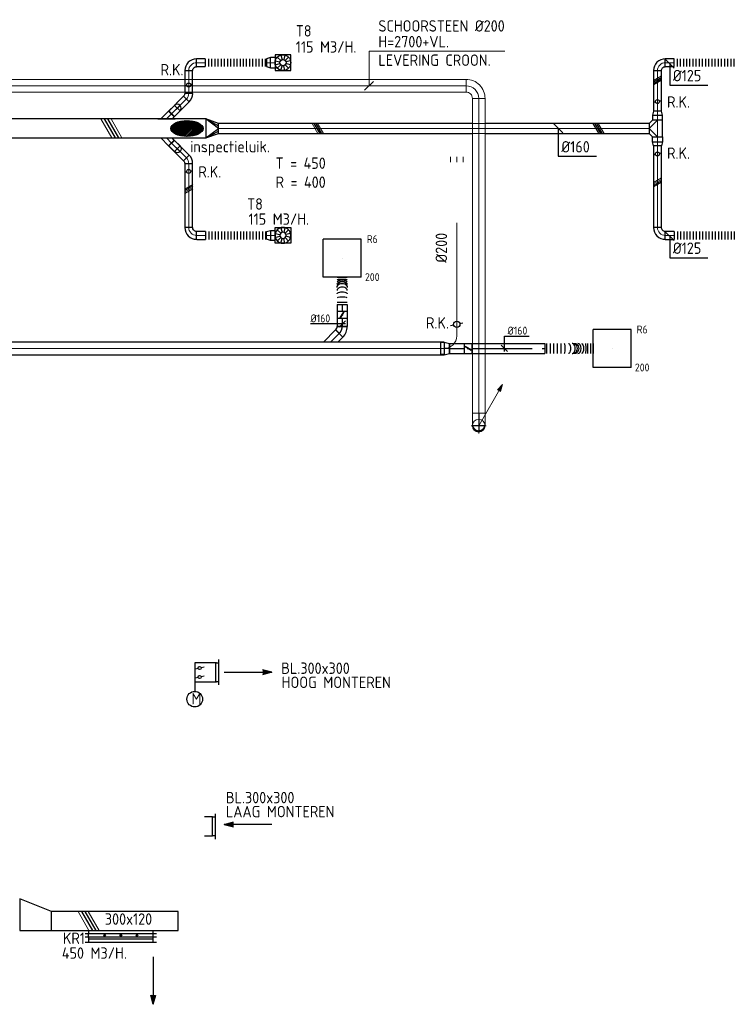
# Model space of a CAD drawing. Header units: millimetres. Extents: x -64377 to 14209, y 2594 to 51892.
# Tile 6 of 10: x -36444 to -25150, y 34781 to 50335. Entities that reach past the tile are written whole.
import ezdxf
from ezdxf.enums import TextEntityAlignment as Align

# ---------------------------------------------------------------- set-up
doc = ezdxf.new("R2010")
doc.units = ezdxf.units.MM
doc.header["$LTSCALE"] = 50
doc.linetypes.add('CENTER2', pattern=[28.575, 19.05, -3.175, 3.175, -3.175])
doc.linetypes.add('CENTRE', pattern=[50.8, 31.75, -6.35, 6.35, -6.35])
for name, color, linetype in [('61', 161, 'Continuous'), ('WB570---_HARTLIJN', 1, 'CENTRE'), ('WL570---_RETOUR', 100, 'Continuous'), ('WL570---_RETOUR_HL', 1, 'Continuous'), ('WL570---_RETOUR_RST', 100, 'Continuous'), ('WL570---_RETOUR_RST_HL', 1, 'Continuous'), ('WL570---_TOEVOER', 200, 'Continuous'), ('WL5711--_T_KANAAL-H', 1, 'Continuous'), ('WL5712--_R_KANAAL-H', 1, 'Continuous'), ('WL5772--_R_KANAAL-H', 1, 'Continuous'), ('WM570---_RETOUR', 2, 'Continuous'), ('WM570---_RETOUR_PR', 2, 'Continuous'), ('WM570---_RETOUR_RST_PR', 1, 'Continuous'), ('WM570---_TOEVOER', 2, 'Continuous')]:
    doc.layers.add(name, color=color, linetype=linetype)
for name, color, linetype, lineweight in [('WL570---_BESTAAND-HARTLIJN', 161, 'Continuous', 0), ('WL570---_BESTAAND-RETOUR', 140, 'Continuous', 0), ('WL570---_BESTAAND-TOEVOER', 180, 'Continuous', 0), ('WL570---_DEMONTEREN', 10, 'Continuous', 0)]:
    doc.layers.add(name, color=color, linetype=linetype, lineweight=lineweight)
doc.layers.get('WL570---_DEMONTEREN').off()
doc.styles.add('BURO-025', font='ISO96.shx', dxfattribs={"height": 125})
doc.styles.add('ISO', font='ISO', dxfattribs={"height": 162})
doc.styles.add('LZ-MAATVOEREN', font='simplex')
doc.styles.add('MAATVOERING', font='ISO')

# ---------------------------------------------------------------- blocks, each defined once
blk = doc.blocks.new('9-15')
at = {"layer": '61', "color": 0}
for p, q in [((0, 0), (7.5, 0)), ((7.5, 0), (6.05, 0.39)), ((7.5, 0), (6.05, -0.39))]:
    blk.add_line(p, q, dxfattribs=at)
blk.add_solid([(7.5, 0), (6.05, 0.39), (6.05, -0.39)], dxfattribs=at)
blk = doc.blocks.new('MVLINE')
blk.add_line((35.4, -35.4), (-35.4, 35.4))
blk = doc.blocks.new('ORN_T_K1025-75-50')
for points in [[(-562, 50), (562, 50)], [(-512, 50), (-512, 0), (512, 0), (512, 50)]]:
    blk.add_lwpolyline(points)
at = {"style": 'LZ-MAATVOEREN', "flags": 9}
for tag, p in [('ROS_TYPE', (626, 168)), ('ROS_M3H', (626, 148)), ('ROS_ZIJDE', (626, 128)), ('ROS_STAT', (626, 108))]:
    blk.add_attdef(tag, p, '', height=12.5, dxfattribs=at)
blk = doc.blocks.new('KARH')
for p, q in [((1, 0.5), (0, 0.5)), ((0, -0.5), (1, -0.5))]:
    blk.add_line(p, q)
at = {"invisible_edges": 15}
blk.add_3dface([(0, 0.5), (0, -0.5), (1, -0.5), (1, 0.5)], dxfattribs=at)
blk = doc.blocks.new('VSE1025751025750500R')
for p, q in [((-562, 50), (562, 50)), ((-562, 0), (562, 0)), ((-512, 0), (-512, 50)), ((512, 0), (512, 50))]:
    blk.add_line(p, q)
at = {"layer": 'WL5711--_T_KANAAL-H'}
for p, q in [((-262, 14), (-269, 3)), ((-250, 36), (-244, 47)), ((-6, 14), (-12, 3)), ((6, 36), (12, 47)), ((250, 14), (244, 3)), ((262, 36), (269, 47))]:
    blk.add_line(p, q, dxfattribs=at)
for centre in [(-256, 25), (0, 25), (256, 25)]:
    blk.add_circle(centre, 12.5, dxfattribs=at)
at = {"color": 1, "style": 'LZ-MAATVOEREN', "flags": 8}
blk.add_attdef('KLEP-SECTIE', (612, 50), '', height=180, dxfattribs=at)
blk = doc.blocks.new('VV150012030012005000RG')
blk.add_lwpolyline([(0, 250), (500, 250), (500, -50), (0, -250)], close=True)
at = {"invisible_edges": 15}
blk.add_3dface([(0, 250), (500, 250), (500, -50), (0, -250)], dxfattribs=at)
blk = doc.blocks.new('KAEND')
blk.add_line((0, -0.5), (0, 0.5))
blk = doc.blocks.new('ORN_T_K300-300-50')
for points in [[(-200, 50), (200, 50)], [(-150, 50), (-150, 0), (150, 0), (150, 50)]]:
    blk.add_lwpolyline(points)
at = {"style": 'LZ-MAATVOEREN', "flags": 9}
for tag, p in [('ROS_TYPE', (263, 168)), ('ROS_M3H', (263, 148)), ('ROS_ZIJDE', (263, 128)), ('ROS_STAT', (263, 108))]:
    blk.add_attdef(tag, p, '', height=12.5, dxfattribs=at)
blk = doc.blocks.new('*X5')
at = {"color": 0}
for p, q in [((-0.45, 0.011), (-0.45, 0.044)), ((-0.44, 0.05), (-0.44, 0.104)), ((-0.43, 0.079), (-0.43, 0.14)), ((-0.42, 0.104), (-0.42, 0.167)), ((-0.41, 0.125), (-0.41, 0.191)), ((-0.4, 0.143), (-0.4, 0.211)), ((-0.39, 0.16), (-0.39, 0.229)), ((-0.38, 0.175), (-0.38, 0.245)), ((-0.37, 0.189), (-0.37, 0.26)), ((-0.36, 0.203), (-0.36, 0.273)), ((-0.35, 0.215), (-0.35, 0.286)), ((-0.34, 0.226), (-0.34, 0.298)), ((-0.33, 0.237), (-0.33, 0.309)), ((-0.32, 0.247), (-0.32, 0.319)), ((-0.31, 0.256), (-0.31, 0.329)), ((-0.3, 0.265), (-0.3, 0.338)), ((-0.29, 0.273), (-0.29, 0.347)), ((-0.28, 0.281), (-0.28, 0.355)), ((-0.27, 0.289), (-0.27, 0.363)), ((-0.26, 0.296), (-0.26, 0.37)), ((-0.25, 0.302), (-0.25, 0.377)), ((-0.24, 0.309), (-0.24, 0.383)), ((-0.23, 0.315), (-0.23, 0.389)), ((-0.22, 0.32), (-0.22, 0.395)), ((-0.21, 0.326), (-0.21, 0.4)), ((-0.2, 0.331), (-0.2, 0.405)), ((-0.19, 0.335), (-0.19, 0.41)), ((-0.18, 0.34), (-0.18, 0.415)), ((-0.17, 0.344), (-0.17, 0.419)), ((-0.16, 0.348), (-0.16, 0.423)), ((-0.15, 0.351), (-0.15, 0.426)), ((-0.14, 0.355), (-0.14, 0.43)), ((-0.13, 0.358), (-0.13, 0.433)), ((-0.12, 0.36), (-0.12, 0.436)), ((-0.11, 0.363), (-0.11, 0.439)), ((-0.1, 0.365), (-0.1, 0.441)), ((-0.09, 0.367), (-0.09, 0.443)), ((-0.08, 0.369), (-0.08, 0.445)), ((-0.07, 0.371), (-0.07, 0.447)), ((-0.06, 0.372), (-0.06, 0.448)), ((-0.05, 0.374), (-0.05, 0.449)), ((-0.04, 0.375), (-0.04, 0.45)), ((-0.03, 0.375), (-0.03, 0.451)), ((-0.02, 0.376), (-0.02, 0.452)), ((-0.01, 0.376), (-0.01, 0.452)), ((0, 0.376), (0, 0.452)), ((0.01, 0.376), (0.01, 0.452)), ((0.02, 0.376), (0.02, 0.452)), ((0.03, 0.375), (0.03, 0.451)), ((0.04, 0.375), (0.04, 0.45)), ((0.05, 0.374), (0.05, 0.449)), ((0.06, 0.372), (0.06, 0.448)), ((0.07, 0.371), (0.07, 0.447)), ((0.08, 0.369), (0.08, 0.445)), ((0.09, 0.367), (0.09, 0.443)), ((0.1, 0.365), (0.1, 0.441)), ((0.11, 0.363), (0.11, 0.439)), ((0.12, 0.36), (0.12, 0.436)), ((0.13, 0.358), (0.13, 0.433)), ((0.14, 0.355), (0.14, 0.43)), ((0.15, 0.351), (0.15, 0.426)), ((0.16, 0.348), (0.16, 0.423)), ((0.17, 0.344), (0.17, 0.419)), ((0.18, 0.34), (0.18, 0.415)), ((0.19, 0.335), (0.19, 0.41)), ((0.2, 0.331), (0.2, 0.405)), ((0.21, 0.326), (0.21, 0.4)), ((0.22, 0.32), (0.22, 0.395)), ((0.23, 0.315), (0.23, 0.389)), ((0.24, 0.309), (0.24, 0.383)), ((0.25, 0.302), (0.25, 0.377)), ((0.26, 0.296), (0.26, 0.37)), ((0.27, 0.289), (0.27, 0.363)), ((0.28, 0.281), (0.28, 0.355)), ((0.29, 0.273), (0.29, 0.347)), ((0.3, 0.265), (0.3, 0.338)), ((0.31, 0.256), (0.31, 0.329)), ((0.32, 0.247), (0.32, 0.319)), ((0.33, 0.237), (0.33, 0.309)), ((0.34, 0.226), (0.34, 0.298)), ((0.35, 0.215), (0.35, 0.286)), ((0.36, 0.203), (0.36, 0.273)), ((0.37, 0.189), (0.37, 0.26)), ((0.38, 0.175), (0.38, 0.245)), ((0.39, 0.16), (0.39, 0.229)), ((0.4, 0.143), (0.4, 0.211)), ((0.41, 0.125), (0.41, 0.191)), ((0.42, 0.104), (0.42, 0.167)), ((0.43, 0.079), (0.43, 0.14)), ((0.44, 0.05), (0.44, 0.104)), ((0.45, 0.011), (0.45, 0.044))]:
    blk.add_line(p, q, dxfattribs=at)
blk = doc.blocks.new('KARODS')
blk.add_circle((0, 0), 0.5)
at = {"layer": 'WL570---_BESTAAND-HARTLIJN'}
for p, q in [((-0.6, 0), (0.6, 0)), ((0, -0.6), (0, 0.6))]:
    blk.add_line(p, q, dxfattribs=at)
at = {"layer": 'WL570---_BESTAAND-TOEVOER'}
blk.add_blockref('*X5', (0, 0), dxfattribs=at)
blk = doc.blocks.new('OBO20000090SE')
blk.add_lwpolyline([(-100, 200), (-100, 0), (100, 0), (100, 200)])
at = {"layer": 'WB570---_HARTLIJN'}
for p, q in [((-100, 200), (100, 200)), ((0, 0), (0, 300))]:
    blk.add_line(p, q, dxfattribs=at)
at = {"xscale": 200, "yscale": 200, "zscale": 200}
blk.add_blockref('KARODS', (0, 200), dxfattribs=at)
blk = doc.blocks.new('KARO')
for p, q in [((1, 0.5), (0, 0.5)), ((0, -0.5), (1, -0.5))]:
    blk.add_line(p, q)
at = {"invisible_edges": 15}
blk.add_3dface([(0, 0.5), (0, -0.5), (1, -0.5), (1, 0.5)], dxfattribs=at)
at = {"layer": 'WL570---_BESTAAND-HARTLIJN'}
blk.add_line((0, 0), (1, 0), dxfattribs=at)
blk = doc.blocks.new('OBO20000090H')
blk.add_lwpolyline([(100, -200, 0.414214), (-200, 100), (-200, -100, -0.414214), (-100, -200)], format="xyb", close=True)
at = {"invisible_edges": 15}
for points in [[(-183, -102), (-148, 95), (-200, 100), (-200, -100)], [(-166, -106), (-97, 82), (-148, 95), (-183, -102)], [(-150, -113), (-50, 60), (-97, 82), (-166, -106)], [(-136, -123), (-7, 30), (-50, 60), (-150, -113)], [(-123, -136), (30, -7), (-7, 30), (-136, -123)], [(-113, -150), (60, -50), (30, -7), (-123, -136)], [(-106, -166), (82, -97), (60, -50), (-113, -150)], [(-102, -183), (95, -148), (82, -97), (-106, -166)], [(-100, -200), (100, -200), (95, -148), (-102, -183)]]:
    blk.add_3dface(points, dxfattribs=at)
at = {"layer": 'WL570---_BESTAAND-HARTLIJN'}
blk.add_arc((-200, -200), 200, 0, 90, dxfattribs=at)
blk = doc.blocks.new('FLLINE125')
blk.add_line((0, -62.5), (0, 62.5))
blk = doc.blocks.new('OEX12500100100')
for p in [(-1000, 0), (-950, 0), (-900, 0), (-850, 0), (-800, 0), (-750, 0), (-700, 0), (-650, 0), (-600, 0), (-550, 0), (-500, 0), (-450, 0), (-400, 0), (-350, 0), (-300, 0), (-250, 0), (-200, 0), (-150, 0), (-100, 0), (-50, 0)]:
    blk.add_blockref('FLLINE125', p)
blk = doc.blocks.new('OBO12500090H')
blk.add_lwpolyline([(62, -125, 0.414214), (-125, 62), (-125, -63, -0.414214), (-63, -125)], format="xyb", close=True)
at = {"invisible_edges": 15}
for points in [[(-114, -63), (-92, 60), (-125, 62), (-125, -63)], [(-104, -66), (-61, 51), (-92, 60), (-114, -63)], [(-94, -71), (-31, 37), (-61, 51), (-104, -66)], [(-85, -77), (-4, 19), (-31, 37), (-94, -71)], [(-77, -85), (19, -4), (-4, 19), (-85, -77)], [(-71, -94), (37, -31), (19, -4), (-77, -85)], [(-66, -104), (51, -61), (37, -31), (-71, -94)], [(-63, -114), (60, -92), (51, -61), (-66, -104)], [(-63, -125), (62, -125), (60, -92), (-63, -114)]]:
    blk.add_3dface(points, dxfattribs=at)
at = {"layer": 'WL570---_BESTAAND-HARTLIJN'}
blk.add_arc((-125, -125), 125, 0, 90, dxfattribs=at)
blk = doc.blocks.new('OSV1601250650G')
blk.add_lwpolyline([(0, -80), (65, -62), (65, 62), (0, 80)], close=True)
at = {"layer": 'WL570---_BESTAAND-HARTLIJN'}
blk.add_line((0, 0), (65, 0), dxfattribs=at)
blk = doc.blocks.new('ORN_T_WE250-250')
for p, q in [((-0.483, 0.129), (-0.193, 0.052)), ((-0.354, 0.354), (-0.141, 0.141)), ((-0.129, 0.483), (-0.052, 0.193)), ((0.129, 0.483), (0.052, 0.193)), ((0.354, 0.354), (0.141, 0.141)), ((0.483, 0.129), (0.193, 0.052)), ((-0.483, -0.129), (-0.193, -0.052)), ((-0.354, -0.354), (-0.141, -0.141)), ((-0.129, -0.483), (-0.052, -0.193)), ((0.129, -0.483), (0.052, -0.193)), ((0.354, -0.354), (0.141, -0.141)), ((0.483, -0.129), (0.193, -0.052))]:
    blk.add_line(p, q)
blk.add_lwpolyline([(-0.5, -0.5), (0.5, -0.5), (0.5, 0.5), (-0.5, 0.5)], close=True)
for radius in [0.5, 0.2]:
    blk.add_circle((0, 0), radius)
at = {"style": 'LZ-MAATVOEREN', "flags": 9}
for tag, p in [('ROS_TYPE', (0.633, 0.683)), ('ROS_M3H', (0.633, 0.483)), ('ROS_ZIJDE', (0.633, 0.283)), ('ROS_STAT', (0.633, 0.083))]:
    blk.add_attdef(tag, p, '', height=0.125, dxfattribs=at)
blk = doc.blocks.new('OAF12500045R')
blk.add_line((-138, 0), (138, 0))
blk.add_lwpolyline([(-88, 0), (35, 124), (124, 35), (88, 0)])
at = {"layer": 'WL570---_BESTAAND-HARTLIJN'}
blk.add_line((80, 80), (0, 0), dxfattribs=at)
blk = doc.blocks.new('OBO12500090ZE')
blk.add_lwpolyline([(-62.5, 0), (62.5, 0), (62.5, 125, 1), (-62.5, 125)], format="xyb", close=True)
at = {"layer": 'WL570---_BESTAAND-HARTLIJN'}
for points in [[(0, 0), (0, 187.5)], [(-62.5, 125), (62.5, 125)]]:
    blk.add_lwpolyline(points, dxfattribs=at)
blk = doc.blocks.new('OBO12500045H')
blk.add_lwpolyline([(62, -52, 0.198912), (8, 81), (-81, -8, -0.198912), (-63, -52)], format="xyb", close=True)
at = {"invisible_edges": 15}
for points in [[(-77, -12), (19, 69), (8, 81), (-81, -8)], [(-74, -16), (29, 56), (19, 69), (-77, -12)], [(-71, -21), (37, 42), (29, 56), (-74, -16)], [(-68, -25), (45, 27), (37, 42), (-71, -21)], [(-66, -30), (51, 12), (45, 27), (-68, -25)], [(-65, -36), (56, -3), (51, 12), (-66, -30)], [(-63, -41), (60, -19), (56, -3), (-65, -36)], [(-63, -46), (62, -35), (60, -19), (-63, -41)], [(-63, -52), (62, -52), (62, -35), (-63, -46)]]:
    blk.add_3dface(points, dxfattribs=at)
at = {"layer": 'WL570---_BESTAAND-HARTLIJN'}
blk.add_arc((-125, -52), 125, 0, 45, dxfattribs=at)
blk = doc.blocks.new('VRO300125001602000H')
blk.add_lwpolyline([(0, 150), (0, -150), (200, -80), (200, 80)], close=True)
at = {"layer": 'WL5711--_T_KANAAL-H'}
for p, q in [((0, 150), (200, 40)), ((0, -150), (200, -40))]:
    blk.add_line(p, q, dxfattribs=at)
blk.add_lwpolyline([(0, -150), (0, -150), (200, 0), (0, 150)], dxfattribs=at)
blk = doc.blocks.new('OSV1601250650K')
blk.add_lwpolyline([(-65, -80), (0, -62), (0, 62), (-65, 80)], close=True)
at = {"layer": 'WL570---_BESTAAND-HARTLIJN'}
blk.add_line((-65, 0), (0, 0), dxfattribs=at)
blk = doc.blocks.new('OTS16016016000H')
blk.add_lwpolyline([(-130, -80), (130, -80), (130, 80), (80, 130), (-80, 130), (-130, 80)], close=True)
at = {"layer": 'WL570---_BESTAAND-HARTLIJN'}
blk.add_line((-130, 0), (130, 0), dxfattribs=at)
at = {"layer": 'WL570---_BESTAAND-RETOUR'}
blk.add_lwpolyline([(-130, 0), (0, 130), (130, 0)], dxfattribs=at)
blk = doc.blocks.new('ORK12500000')
at = {"layer": 'WL5712--_R_KANAAL-H'}
for p, q in [((30, 8), (60, 16)), ((-30, -8), (-60, -16))]:
    blk.add_line(p, q, dxfattribs=at)
blk.add_circle((0, 0), 31.2, dxfattribs=at)
blk = doc.blocks.new('ORK20000000')
at = {"layer": 'WL5712--_R_KANAAL-H'}
for p, q in [((48, 13), (97, 26)), ((-48, -13), (-97, -26))]:
    blk.add_line(p, q, dxfattribs=at)
blk.add_circle((0, 0), 50, dxfattribs=at)
blk = doc.blocks.new('UISO')
for p, q in [((0, 0.18), (1, 0.757)), ((0, 0), (1, 0.577))]:
    blk.add_line(p, q)
at = {"layer": 'WL570---_BESTAAND-TOEVOER'}
for p, q in [((0, 0.36), (1, 0.937)), ((0, -0.18), (1, 0.397))]:
    blk.add_line(p, q, dxfattribs=at)
blk = doc.blocks.new('ORK30000000')
at = {"layer": 'WL5772--_R_KANAAL-H'}
for p, q in [((48, 13), (145, 39)), ((-48, -13), (-145, -39))]:
    blk.add_line(p, q, dxfattribs=at)
blk.add_circle((0, 0), 50, dxfattribs=at)
blk = doc.blocks.new('1PUPO')
blk.add_line((0, 0), (7.5, 12.99))
blk.add_lwpolyline([(6.84, 10.81), (5.94, 11.33), (7.5, 12.99)], close=True)
for points in [[(6.17, 11.2), (7.5, 12.99)], [(6.62, 10.94), (7.5, 12.99)]]:
    blk.add_lwpolyline(points)
blk = doc.blocks.new('*U216')
at = {"color": 0, "ltscale": 10}
for p, q in [((300, 300, -2500), (-300, 300, -2500)), ((-300, -300, -2500), (-300, 300, -2500)), ((300, -300, -2500), (300, 300, -2500)), ((300, -300, -2500), (-300, -300, -2500))]:
    blk.add_line(p, q, dxfattribs=at)
at = {"layer": 'WL570---_RETOUR_RST_HL', "linetype": 'CENTER2'}
blk.add_circle((0, 0, -2500), 0.075, dxfattribs=at)
at = {"layer": 'WL570---_RETOUR_RST', "color": 2, "style": 'BURO-025'}
for tag in ['MC', 'Q']:
    blk.add_attdef(tag, text='', height=125, dxfattribs=at).set_placement((0, 0), align=Align.MIDDLE)
at = {"layer": 'WM570---_RETOUR_RST_PR', "color": 2, "style": 'BURO-025'}
blk.add_attdef('POSNR', text='', height=125, dxfattribs=at).set_placement((0, 0), align=Align.MIDDLE)
blk = doc.blocks.new('*U217')
at = {"color": 0, "ltscale": 10}
for p, q in [((-66, -80, -2700), (-66, 80, -2700)), ((103, 10, -2700), (-10, -103, -2700))]:
    blk.add_line(p, q, dxfattribs=at)
for radius in [240, 80.1]:
    blk.add_arc((-66, -160, -2700), radius, 45, 90, dxfattribs=at)
at = {"layer": 'WL570---_RETOUR_HL', "linetype": 'CENTER2'}
blk.add_arc((-66, -160, -2700), 160, 45, 90, dxfattribs=at)
at = {"layer": 'WM570---_RETOUR_PR', "color": 2, "style": 'BURO-025'}
blk.add_attdef('POSNR', text='', height=125, dxfattribs=at).set_placement((0, 0), align=Align.MIDDLE)
blk = doc.blocks.new('*U218')
at = {"color": 0, "ltscale": 10}
for p, q in [((0, 80, -2700), (124, 80, -2700)), ((124, 80, -2700), (124, -80, -2700)), ((0, -80, -2700), (124, -80, -2700))]:
    blk.add_line(p, q, dxfattribs=at)
at = {"layer": 'WL570---_RETOUR_HL', "linetype": 'CENTER2'}
blk.add_line((0, 0, -2700), (124, 0, -2700), dxfattribs=at)
at = {"layer": 'WM570---_RETOUR_PR', "color": 2, "style": 'BURO-025'}
blk.add_attdef('POSNR', text='', height=125, dxfattribs=at).set_placement((0, 0), align=Align.MIDDLE)
blk = doc.blocks.new('*U219')
at = {"ltscale": 10}
for p, q in [((-57, 80, -2700), (57, 80, -2700)), ((-57, -80, -2700), (-57, 80, -2700)), ((-50, 27, -2700), (-49, 30, -2700)), ((49, -30, -2700), (-50, 27, -2700)), ((50, -27, -2700), (-49, 30, -2700)), ((57, 80, -2700), (57, -80, -2700)), ((-57, -80, -2700), (57, -80, -2700)), ((49, -30, -2700), (50, -27, -2700))]:
    blk.add_line(p, q, dxfattribs=at)
blk.add_circle((0, 0, -2700), 9.54, dxfattribs=at)
at = {"layer": 'WL570---_RETOUR', "color": 2, "style": 'BURO-025'}
blk.add_attdef('I', text='', height=125, dxfattribs=at).set_placement((0, 0), align=Align.MIDDLE)
at = {"layer": 'WM570---_RETOUR_PR', "color": 2, "style": 'BURO-025'}
blk.add_attdef('POSNR', text='', height=125, dxfattribs=at).set_placement((0, 0), align=Align.MIDDLE)
blk = doc.blocks.new('*U220')
at = {"color": 0, "ltscale": 10}
for p, q in [((0, 80, -2700), (104, 80, -2700)), ((0, -80, -2700), (0, 80, -2700)), ((0, -80, -2700), (104, -80, -2700))]:
    blk.add_line(p, q, dxfattribs=at)
at = {"layer": 'WL570---_RETOUR_HL', "linetype": 'CENTER2'}
blk.add_line((0, 0, -2700), (104, 0, -2700), dxfattribs=at)
at = {"layer": 'WM570---_RETOUR_PR', "color": 2, "style": 'BURO-025'}
blk.add_attdef('POSNR', text='', height=125, dxfattribs=at).set_placement((0, 0), align=Align.MIDDLE)
blk = doc.blocks.new('*U221')
at = {"color": 0, "ltscale": 10}
for p, q in [((0, 80, -2700), (0, -80, -2700)), ((38, 80, -2700), (38, -80, -2700)), ((436, 80, -2700), (436, -80, -2700))]:
    blk.add_line(p, q, dxfattribs=at)
for centre, major_axis, ratio, start_param, end_param in [((108, 0, -2700), (0, -80), 0.134813, 0, 3.141593), ((226, 0, -2700), (0, -80), 0.626623, 0, 3.141593), ((295, 0, -2700), (0, 80), 0.813692, 3.141593, 6.283185), ((355, 0, -2700), (0, 80), 0.394813, 3.141593, 6.283185)]:
    blk.add_ellipse(centre, major_axis=major_axis, ratio=ratio, start_param=start_param, end_param=end_param, dxfattribs=at)
at = {"color": 0, "ltscale": 10, "extrusion": (0, 0, -1)}
for centre, major_axis, ratio, start_param, end_param in [((170, 0, -2700), (0, 80), 0.394813, 0, 3.141593), ((271, 0, -2700), (0, 80), 0.813692, 0, 3.141593), ((322, 0, -2700), (0, -80), 0.626623, 3.141593, 6.283185), ((393, 0, -2700), (0, -80), 0.134813, 3.141593, 6.283185)]:
    blk.add_ellipse(centre, major_axis=major_axis, ratio=ratio, start_param=start_param, end_param=end_param, dxfattribs=at)
at = {"layer": 'WM570---_RETOUR_PR', "color": 2, "style": 'BURO-025'}
blk.add_attdef('POSNR', text='', height=125, dxfattribs=at).set_placement((0, 0), align=Align.MIDDLE)
blk = doc.blocks.new('*U222')
at = {"layer": 'WM570---_RETOUR', "color": 0, "ltscale": 10}
for p, q in [((50, 0), (-501, 0)), ((-50, -50), (50, 50))]:
    blk.add_line(p, q, dxfattribs=at)
at = {"layer": 'WM570---_RETOUR', "color": 0, "style": 'BURO-025'}
blk.add_text('%%c160', height=125, dxfattribs=at).set_placement((-501, 25))
blk = doc.blocks.new('*U223')
at = {"color": 0, "ltscale": 10}
for p, q in [((85.2, 100, -2700), (0, 80, -2700)), ((0, -80, -2700), (0, 80, -2700)), ((85.2, -100, -2700), (85.2, 100, -2700)), ((85.2, 95, -2700), (134.7, 95, -2700)), ((134.7, 95, -2700), (134.7, -95, -2700)), ((134.7, 95, -2700), (134.7, -95, -2700)), ((85.2, -100, -2700), (0, -80, -2700)), ((85.2, -95, -2700), (134.7, -95, -2700))]:
    blk.add_line(p, q, dxfattribs=at)
at = {"layer": 'WL570---_RETOUR_HL', "linetype": 'CENTER2'}
blk.add_line((0, 0, -2700), (85.2, 0, -2700), dxfattribs=at)
for centre in [(0, 0, -2700), (85.2, 0, -2700)]:
    blk.add_circle(centre, 0.075, dxfattribs=at)
at = {"layer": 'WM570---_RETOUR_PR', "color": 2, "style": 'BURO-025'}
blk.add_attdef('POSNR', text='', height=125, dxfattribs=at).set_placement((0, 0), align=Align.MIDDLE)
blk = doc.blocks.new('*U224')
at = {"color": 0, "ltscale": 10}
for p, q in [((0, 80, -2700), (237, 80, -2700)), ((0, -80, -2700), (0, 80, -2700)), ((0, -80, -2700), (237, -80, -2700))]:
    blk.add_line(p, q, dxfattribs=at)
at = {"layer": 'WL570---_RETOUR_HL', "linetype": 'CENTER2'}
blk.add_line((0, 0, -2700), (237, 0, -2700), dxfattribs=at)
at = {"layer": 'WM570---_RETOUR_PR', "color": 2, "style": 'BURO-025'}
blk.add_attdef('POSNR', text='', height=125, dxfattribs=at).set_placement((0, 0), align=Align.MIDDLE)
blk = doc.blocks.new('*U225')
at = {"ltscale": 10}
for p, q in [((-57, 80, -2700), (57, 80, -2700)), ((-57, -80, -2700), (-57, 80, -2700)), ((-50, 27, -2700), (-49, 30, -2700)), ((49, -30, -2700), (-50, 27, -2700)), ((50, -27, -2700), (-49, 30, -2700)), ((57, 80, -2700), (57, -80, -2700)), ((-57, -80, -2700), (57, -80, -2700)), ((49, -30, -2700), (50, -27, -2700))]:
    blk.add_line(p, q, dxfattribs=at)
blk.add_circle((0, 0, -2700), 9.54, dxfattribs=at)
at = {"layer": 'WL570---_RETOUR', "color": 2, "style": 'BURO-025'}
blk.add_attdef('I', text='', height=125, dxfattribs=at).set_placement((0, 0), align=Align.MIDDLE)
at = {"layer": 'WM570---_RETOUR_PR', "color": 2, "style": 'BURO-025'}
blk.add_attdef('POSNR', text='', height=125, dxfattribs=at).set_placement((0, 0), align=Align.MIDDLE)
blk = doc.blocks.new('*U226')
at = {"color": 0, "ltscale": 10}
for p, q in [((0, 80, -2700), (1155, 80, -2700)), ((1155, 80, -2700), (1155, -80, -2700)), ((0, -80, -2700), (1155, -80, -2700))]:
    blk.add_line(p, q, dxfattribs=at)
at = {"layer": 'WL570---_RETOUR_HL', "linetype": 'CENTER2'}
blk.add_line((0, 0, -2700), (1155, 0, -2700), dxfattribs=at)
at = {"layer": 'WM570---_RETOUR_PR', "color": 2, "style": 'BURO-025'}
blk.add_attdef('POSNR', text='', height=125, dxfattribs=at).set_placement((0, 0), align=Align.MIDDLE)
blk = doc.blocks.new('*U227')
at = {"color": 0, "ltscale": 10}
for p, q in [((0, 80, -2700), (0, -80, -2700)), ((28, 80, -2700), (28, -80, -2700)), ((84, 80, -2700), (84, -80, -2700)), ((139, 80, -2700), (139, -80, -2700)), ((195, 80, -2700), (195, -80, -2700)), ((251, 80, -2700), (251, -80, -2700)), ((675, 80, -2700), (675, -80, -2700)), ((719, 80, -2700), (719, -80, -2700)), ((762, 80, -2700), (762, -80, -2700))]:
    blk.add_line(p, q, dxfattribs=at)
for centre, major_axis, ratio, start_param, end_param in [((311, 0, -2700), (0, -80), 0.135731, 0, 3.141593), ((430, 0, -2700), (0, -80), 0.63026, 0, 3.141593), ((523, 0, -2700), (0, 80), 0.63026, 3.141593, 6.283185), ((642, 0, -2700), (0, 80), 0.135731, 3.141593, 6.283185)]:
    blk.add_ellipse(centre, major_axis=major_axis, ratio=ratio, start_param=start_param, end_param=end_param, dxfattribs=at)
at = {"color": 0, "ltscale": 10, "extrusion": (0, 0, -1)}
for centre, major_axis, ratio, start_param, end_param in [((374, 0, -2700), (0, 80), 0.397372, 0, 3.141593), ((452, 0, -2700), (0, 80), 0.723901, 0, 3.141593), ((477, 0, -2700), (0, 80), 0.723901, 0, 3.141593), ((579, 0, -2700), (0, -80), 0.397372, 3.141593, 6.283185)]:
    blk.add_ellipse(centre, major_axis=major_axis, ratio=ratio, start_param=start_param, end_param=end_param, dxfattribs=at)
at = {"layer": 'WM570---_RETOUR_PR', "color": 2, "style": 'BURO-025'}
blk.add_attdef('POSNR', text='', height=125, dxfattribs=at).set_placement((0, 0), align=Align.MIDDLE)
blk = doc.blocks.new('*U228')
at = {"layer": 'WM570---_RETOUR', "color": 0, "ltscale": 10}
for p, q in [((0, 194), (389, 194)), ((0, -50), (0, 194)), ((50, -50), (-50, 50))]:
    blk.add_line(p, q, dxfattribs=at)
at = {"layer": 'WM570---_RETOUR', "color": 0, "style": 'BURO-025'}
blk.add_text('%%c160', height=125, dxfattribs=at).set_placement((50, 219))

msp = doc.modelspace()

# ---------------------------------------------------------------- hatches: boundary and pattern name
at = {"layer": 'WL570---_TOEVOER'}
h = msp.add_hatch(dxfattribs=at)
h.set_pattern_fill('ANSI31', color=256, scale=5, angle=180, style=0)
h.set_pattern_definition([(225, (-37595.455, 75895.531), (11.22532, -11.22532), [])])
edge = h.paths.add_edge_path()
edge.add_ellipse((-33801, 48616), major_axis=(255, 0), ratio=0.489711, start_angle=0, end_angle=360)

# ---------------------------------------------------------------- linework, layer by layer
at = {"color": 0, "ltscale": 10}
msp.add_line((-31451, 45433), (-31338, 45320), dxfattribs=at)
at = {"layer": 'WL570---_BESTAAND-TOEVOER'}
msp.add_lwpolyline([(-30922, 49290), (-30922, 49837), (-28778, 49837)], dxfattribs=at)
at = {"layer": 'WL570---_RETOUR'}
for p, q in [((-31451, 45433), (-31643, 45241)), ((-31338, 45320), (-31417, 45241)), ((-33678, 39877), (-33678, 39724))]:
    msp.add_line(p, q, dxfattribs=at)
msp.add_circle((-33678, 39601), 123, dxfattribs=at)
at = {"layer": 'WL570---_RETOUR_HL', "linetype": 'CENTER2'}
msp.add_line((-31394, 45377), (-31530, 45241), dxfattribs=at)
at = {"layer": 'WL570---_TOEVOER'}
msp.add_ellipse((-33801, 48616), major_axis=(255, 0), ratio=0.489711, dxfattribs=at)
at = {"layer": 'WM570---_TOEVOER'}
for points in [[(-26171, 49641), (-26171, 49301), (-25566, 49301)], [(-27933, 48620), (-27933, 48177), (-27328, 48177)], [(-26171, 46915), (-26171, 46575), (-25566, 46575)]]:
    msp.add_lwpolyline(points, dxfattribs=at)

# ---------------------------------------------------------------- block references
at = {"layer": 'WL570---_BESTAAND-RETOUR', "xscale": 83.47225566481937, "yscale": 200, "zscale": 200, "rotation": 270}
msp.add_blockref('KARO', (-29536, 48166), dxfattribs=at)
at = {"layer": 'WL570---_BESTAAND-TOEVOER'}
for name, p, xscale, yscale, zscale in [('KARO', (-47777, 49291), 18388.48143842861, 200, 200), ('KARO', (-29295, 48616), 213.8373627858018, 160, 160), ('UISO', (-26427, 47717), 125, 125, 125), ('UISO', (-33835, 47614), 125, 125, 125), ('1PUPO', (-29189, 43920), 50, 50, 50)]:
    msp.add_blockref(name, p, dxfattribs=dict(at, xscale=xscale, yscale=yscale, zscale=zscale))
for name, p, xscale, yscale, zscale, rotation in [('MVLINE', (-30922, 49290), -2, 2, 2, 180), ('KARO', (-29189, 49091), 4970.518639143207, 200, 200, 270), ('ORK30000000', (-33600, 39952), 0.5, 0.5, 0.5, 180)]:
    msp.add_blockref(name, p, dxfattribs=dict(at, xscale=xscale, yscale=yscale, zscale=zscale, rotation=rotation))
msp.add_blockref('OBO20000090H', (-29189, 49291), dxfattribs=at)
at = {"layer": 'WL570---_BESTAAND-TOEVOER', "rotation": 180}
for name, p in [('ORK12500000', (-26365, 48213)), ('ORK12500000', (-33773, 47937)), ('ORK20000000', (-29536, 45522)), ('OBO20000090SE', (-29189, 44120))]:
    msp.add_blockref(name, p, dxfattribs=at)
at = {"layer": 'WL570---_DEMONTEREN', "xscale": 1784.168995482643, "yscale": 200, "zscale": 200, "rotation": 270}
msp.add_blockref('KARO', (-29536, 47125), dxfattribs=at)
at = {"layer": 'WL570---_DEMONTEREN', "rotation": 270}
msp.add_blockref('OBO20000090H', (-29536, 45141), dxfattribs=at)
at = {"layer": 'WL570---_RETOUR'}
for name, p, rotation in [('*U221', (-31347, 45833, 2700), 90), ('*U220', (-31347, 45833, 2700), 270), ('*U219', (-31347, 45672, 2700), 270), ('*U218', (-31347, 45614, 2700), 270), ('*U217', (-31347, 45424, 2700), 270), ('*U223', (-29651, 45141, 2700), 180)]:
    msp.add_blockref(name, p, dxfattribs=dict(at, rotation=rotation))
for name, p, xscale, yscale, zscale, rotation in [('KARO', (-29736, 45141), 11500.65164972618, 200, 200, 180), ('KARH', (-33335, 40027), 342.3311264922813, 300, 300, 180.0000000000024), ('KAEND', (-33678, 40027), 300, 300, 300, 180), ('ORK30000000', (-33600, 40094), 0.5, 0.5, 0.5, 180)]:
    msp.add_blockref(name, p, dxfattribs=dict(at, xscale=xscale, yscale=yscale, zscale=zscale, rotation=rotation))
for name, p in [('*U224', (-29651, 45141, 2700)), ('*U225', (-29356, 45141, 2700)), ('*U226', (-29299, 45141, 2700)), ('*U227', (-28144, 45141, 2700))]:
    msp.add_blockref(name, p, dxfattribs=at)
at = {"layer": 'WL570---_RETOUR', "xscale": -1, "rotation": 270}
msp.add_blockref('ORN_T_K300-300-50', (-33346, 40027), dxfattribs=at)
at = {"layer": 'WL570---_RETOUR_RST'}
ref = msp.add_blockref('*U216', (-31347, 46568, 2500), dxfattribs=at)
ref.add_attrib('Q', '200', dxfattribs={"color": 2, "height": 125, "style": 'BURO-025'}).set_placement((-30872, 46268), align=Align.MIDDLE)
ref.add_attrib('MC', 'R6', dxfattribs={"color": 2, "height": 125, "style": 'BURO-025'}).set_placement((-30872, 46868), align=Align.MIDDLE)
ref = msp.add_blockref('*U216', (-27081, 45141, 2500), dxfattribs=at)
ref.add_attrib('Q', '200', dxfattribs={"color": 2, "height": 125, "style": 'BURO-025'}).set_placement((-26606, 44841), align=Align.MIDDLE)
ref.add_attrib('MC', 'R6', dxfattribs={"color": 2, "height": 125, "style": 'BURO-025'}).set_placement((-26606, 45441), align=Align.MIDDLE)
at = {"layer": 'WL570---_TOEVOER'}
for name, p, xscale, yscale, zscale in [('ORN_T_WE250-250', (-32284, 49655), 250, 250, 250), ('KARO', (-33648, 49655), 137.7226817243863, 125, 125), ('UISO', (-26427, 49329), 125, 125, 125), ('KARO', (-33301, 48616), 4006.033521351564, 160, 160), ('KARO', (-29081, 48616), 2586.629028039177, 160, 160), ('KARO', (-32409, 46927), -69.44796624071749, 160, 160), ('KARH', (-35944, 36098), 2003.967474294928, 300, 120), ('KAEND', (-33941, 36098), 300, 300, 300)]:
    msp.add_blockref(name, p, dxfattribs=dict(at, xscale=xscale, yscale=yscale, zscale=zscale))
for name, p, rotation in [('OBO12500090H', (-33773, 49655), 90), ('OSV1601250650G', (-32479, 49655), 180), ('OBO12500090H', (-26365, 49655), 90), ('ORK12500000', (-33773, 49303), 180), ('OBO12500045H', (-33773, 49118), 314.9999999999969), ('OBO12500090ZE', (-34043, 48848), 315), ('ORK12500000', (-26365, 49041), 180), ('OSV1601250650K', (-26365, 48891), 90), ('OTS16016016000H', (-26365, 48616), 90), ('OBO12500090H', (-33773, 46927), 180), ('OBO12500090H', (-26365, 46927), 180), ('ORN_T_K1025-75-50', (-34845, 35808), 180)]:
    msp.add_blockref(name, p, dxfattribs=dict(at, rotation=rotation))
for name, p in [('OEX12500100100', (-32507, 49655)), ('OEX12500100100', (-25100, 49655)), ('OAF12500045R', (-34125, 48766)), ('VRO300125001602000H', (-33501, 48616)), ('OBO12500045H', (-33773, 48114)), ('VSE1025751025750500R', (-34845, 35847))]:
    msp.add_blockref(name, p, dxfattribs=at)
for name, p, xscale, yscale, zscale, rotation in [('KARO', (-32409, 49655), 69.44796624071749, 160, 160, 180), ('KARO', (-26100, 49655), 137.7226817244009, 125, 125, 180), ('KARO', (-33773, 49396), 133.749905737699, 125, 125, 90), ('KARO', (-26365, 48891), 639.0641683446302, 125, 125, 90), ('KARO', (-33773, 49396), 212.0015105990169, 125, 125, 270), ('KARO', (-33809, 49082), 334.1103646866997, 125, 125, 224.9999999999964), ('KARH', (-33501, 48616), 7334.643745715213, 300, 125, 180), ('UISO', (-35109, 48766), 300, 300, 300, 270), ('UISO', (-31795, 48696), 160, 160, 160, 270), ('UISO', (-27357, 48696), 160, 160, 160, 270), ('KARO', (-26365, 48746), 79.65964528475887, 160, 160, 90), ('KARO', (-34046, 48386), 334.1103646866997, 125, 125, 315.0000000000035), ('KARO', (-26365, 48486), -79.65964528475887, 160, 160, 90), ('KARO', (-26365, 47052), 1289.190067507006, 125, 125, 90), ('KARO', (-33773, 47052), 1009.564096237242, 125, 125, 90), ('KARO', (-33507, 46927), 137.7226817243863, 125, 125, 180), ('ORN_T_WE250-250', (-32284, 46927), -250, 250, 250, 180), ('KARO', (-26100, 46927), 140.2544000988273, 125, 125, 180), ('KARH', (-33398, 37591), 125, 300, 300, 180), ('9-15', (-32460, 37622), 100, 100, 100, 180), ('UISO', (-35468, 36248), 300, 300, 300, 270), ('KARH', (-34845, 35897), 50.99903497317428, 1025, 75, 90), ('KARH', (-34845, 35847), 74.8869347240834, 1025, 75, 270), ('9-15', (-34334, 35531), -100, 100, 100, 90)]:
    msp.add_blockref(name, p, dxfattribs=dict(at, xscale=xscale, yscale=yscale, zscale=zscale, rotation=rotation))
at = {"layer": 'WL570---_TOEVOER', "xscale": -1}
for name, p, rotation in [('OAF12500045R', (-34125, 48466), 180), ('OBO12500090ZE', (-34043, 48384), 225), ('OSV1601250650K', (-26365, 48341), 90), ('OEX12500100100', (-32507, 46927), 180), ('OEX12500100100', (-25100, 46927), 180), ('ORN_T_K300-300-50', (-33398, 37591), 270), ('VV150012030012005000RG', (-36444, 36198), 180)]:
    msp.add_blockref(name, p, dxfattribs=dict(at, rotation=rotation))
msp.add_blockref('OSV1601250650G', (-32479, 46927), dxfattribs=at)
at = {"layer": 'WM570---_RETOUR'}
for name, p in [('*U222', (-31347, 45529, 2700)), ('*U228', (-28783, 45141, 2700))]:
    msp.add_blockref(name, p, dxfattribs=at)
at = {"layer": 'WM570---_RETOUR', "xscale": 100, "yscale": 100, "zscale": 100}
msp.add_blockref('9-15', (-33210, 40027), dxfattribs=at)
at = {"layer": 'WM570---_TOEVOER', "xscale": 2, "yscale": 2, "zscale": 2}
for p in [(-26171, 49641), (-27933, 48620), (-26171, 46915)]:
    msp.add_blockref('MVLINE', p, dxfattribs=at)

# ---------------------------------------------------------------- texts
at = {"layer": 'WL570---_BESTAAND-RETOUR', "style": 'ISO'}
msp.add_text('R = 400', height=180, dxfattribs=at).set_placement((-32400, 47678))
at = {"layer": 'WL570---_BESTAAND-RETOUR', "style": 'MAATVOERING'}
msp.add_text('%%c200', height=180, rotation=90, dxfattribs=at).set_placement((-29690, 46496))
at = {"layer": 'WL570---_BESTAAND-TOEVOER', "style": 'MAATVOERING'}
for s, p in [('SCHOORSTEEN %%c200', (-30775, 50146)), ('H=2700+VL.', (-30775, 49897)), ('LEVERING CROON.', (-30775, 49605))]:
    msp.add_text(s, height=180, dxfattribs=at).set_placement(p)
at = {"layer": 'WM570---_RETOUR', "style": 'MAATVOERING'}
for s, p in [('R.K.', (-30023, 45455)), ('BL.300x300', (-32310, 40000)), ('HOOG MONTEREN', (-32304, 39777)), ('M', (-33730, 39519))]:
    msp.add_text(s, height=180, dxfattribs=at).set_placement(p)
at = {"layer": 'WM570---_TOEVOER'}
for s, style, p in [('T8', 'ISO', (-32081, 50068)), ('115 M3/H.', 'ISO', (-32080, 49814)), ('R.K.', 'MAATVOERING', (-34218, 49455)), ('%%c125', 'MAATVOERING', (-26121, 49361)), ('R.K.', 'MAATVOERING', (-26213, 48945)), ('o.k.=2510+vl.', 'MAATVOERING', (-37905, 48528)), ('inspectieluik.', 'MAATVOERING', (-33750, 48240)), ('%%c160', 'MAATVOERING', (-27883, 48237)), ('R.K.', 'MAATVOERING', (-26213, 48136)), ('T = 450', 'ISO', (-32400, 47978)), ('R.K.', 'MAATVOERING', (-33621, 47841)), ('T8', 'ISO', (-32850, 47333)), ('115 M3/H.', 'ISO', (-32828, 47094)), ('%%c125', 'MAATVOERING', (-26121, 46635)), ('BL.300x300', 'MAATVOERING', (-33185, 37956)), ('LAAG MONTEREN', 'MAATVOERING', (-33185, 37735)), ('300x120', 'MAATVOERING', (-35098, 36038)), ('KR1', 'ISO', (-35761, 35734)), ('450 M3/H.', 'ISO', (-35778, 35500))]:
    msp.add_text(s, height=180, dxfattribs=dict(at, style=style)).set_placement(p)

doc.saveas('drawing.dxf')
